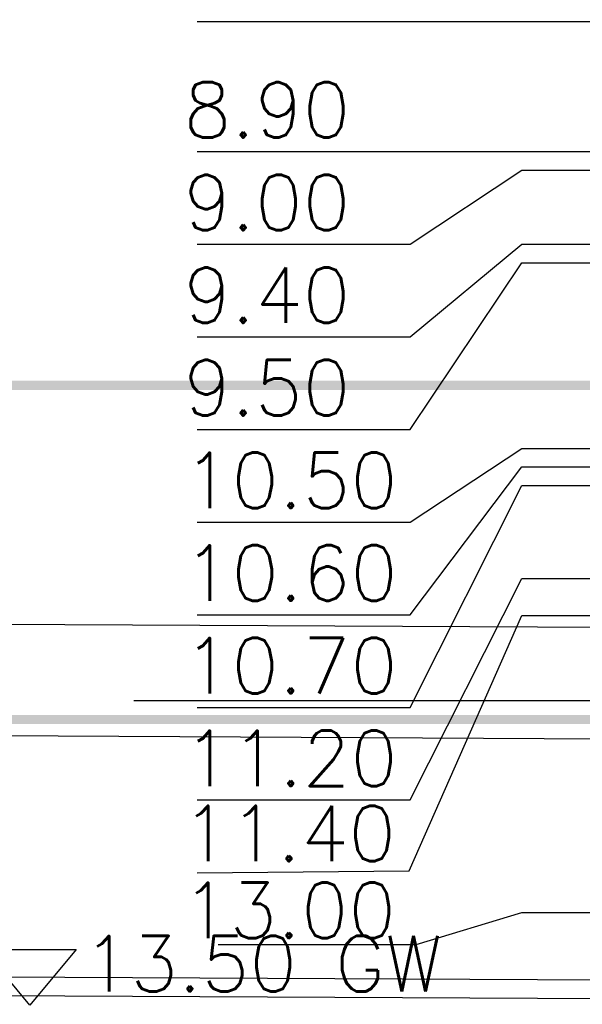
# Model space of a CAD drawing. Header units: metres. Extents: x 3458045 to 3462392, y 5482308 to 5484762.
# Tile 243 of 256: x 3460113.88 to 3460116.91, y 5483998.45 to 5484003.76. Entities that reach past the tile are written whole.
import ezdxf

# ---------------------------------------------------------------- set-up
doc = ezdxf.new("R2010")
doc.units = ezdxf.units.M
doc.linetypes.add('VERDECKT', pattern=[9.525, 6.35, -3.175])
for name, color, linetype in [('BAUER_BK 2014', 1, 'CONTINUOUS'), ('SP_GRADIENTE', 3, 'CONTINUOUS'), ('SP_HW10', 170, 'VERDECKT'), ('SP_HW100', 170, 'VERDECKT'), ('SP_Tunnelsohle_L7+8-Schnitt', 2, 'CONTINUOUS'), ('SP_Tunnelsohle_Sauberkeitsschicht', 1, 'CONTINUOUS')]:
    doc.layers.add(name, color=color, linetype=linetype)
doc.layers.add('SP_Höhenplan-Beschriftung-Linien', color=2, linetype='CONTINUOUS', lineweight=25)
doc.styles.add('ROMANS', font='ROMANS')

msp = doc.modelspace()

# ---------------------------------------------------------------- linework, layer by layer
at = {"layer": 'BAUER_BK 2014', "color": 7, "linetype": 'Continuous'}
for points in [[(3460114.8353, 5484003.7471), (3460115.9836, 5484003.7471), (3460116.5836, 5484003.7471), (3460116.9836, 5484003.7471)], [(3460114.8353, 5484003.0471), (3460115.9836, 5484003.0471), (3460116.5836, 5484003.0471), (3460116.9836, 5484003.0471)], [(3460114.8353, 5484002.5479), (3460115.9836, 5484002.5479), (3460116.5836, 5484002.9471), (3460116.9836, 5484002.9471)], [(3460114.8353, 5484002.0487), (3460115.9836, 5484002.0487), (3460116.5836, 5484002.5471), (3460116.9836, 5484002.5471)], [(3460114.8353, 5484001.5497), (3460115.9836, 5484001.5497), (3460116.5836, 5484002.4471), (3460116.9836, 5484002.4471)], [(3460114.8353, 5484001.0505), (3460115.9836, 5484001.0505), (3460116.5836, 5484001.4471), (3460116.9836, 5484001.4471)], [(3460114.8353, 5484000.5513), (3460115.9836, 5484000.5513), (3460116.5836, 5484001.3471), (3460116.9836, 5484001.3471)], [(3460114.8353, 5484000.0521), (3460115.9836, 5484000.0521), (3460116.5836, 5484001.2471), (3460116.9836, 5484001.2471)], [(3460114.8353, 5483999.5531), (3460115.9836, 5483999.5531), (3460116.5836, 5484000.7471), (3460116.9836, 5484000.7471)], [(3460114.8349, 5483999.1611), (3460115.9767, 5483999.1705), (3460116.5836, 5484000.5471), (3460116.9836, 5484000.5471)], [(3460114.9482, 5483998.7746), (3460116.0144, 5483998.7746), (3460116.5836, 5483998.9471), (3460116.9836, 5483998.9471)]]:
    msp.add_lwpolyline(points, dxfattribs=at)
at = {"layer": 'BAUER_BK 2014', "color": 1, "linetype": 'Continuous'}
msp.add_lwpolyline([(3460113.9336, 5483998.4471), (3460113.6836, 5483998.7471), (3460114.1836, 5483998.7471), (3460113.9336, 5483998.4471)], dxfattribs=at)
at = {"layer": 'SP_GRADIENTE'}
msp.add_lwpolyline([(3460003.0579, 5484001.0547), (3460120.4704, 5484000.4661, 0.014971), (3460237.5964, 5484003.3841), (3460290.2914, 5484006.2738, -0.006233), (3460339.7757, 5484008.3712), (3460355.6575, 5484008.8465, -0.009984), (3460395.4997, 5484009.2435), (3460406.594, 5484009.1325, -0.00508)], format="xyb", dxfattribs=at)
at = {"layer": 'SP_HW10', "lineweight": 30, "const_width": 0.05}
msp.add_lwpolyline([(3459990.95, 5483999.9867), (3460406.594, 5483999.9867)], dxfattribs=at)
at = {"layer": 'SP_HW100', "lineweight": 30, "const_width": 0.05}
msp.add_lwpolyline([(3459990.95, 5484001.7867), (3460406.594, 5484001.7867)], dxfattribs=at)
at = {"layer": 'SP_Höhenplan-Beschriftung-Linien', "color": 251, "linetype": 'VERDECKT'}
msp.add_line((3460406.594, 5484000.0871), (3459994.581, 5484000.0871), dxfattribs=at)
at = {"layer": 'SP_Tunnelsohle_L7+8-Schnitt'}
for points in [[(3460022.8279, 5484000.3556), (3460120.4674, 5483999.8661, 0.014971), (3460237.6293, 5484002.785), (3460290.3243, 5484005.6747, -0.00255), (3460310.5579, 5484006.6817)], [(3460024.6769, 5483999.0463), (3460120.4609, 5483998.5661, 0.007671), (3460180.5579, 5483999.1857)]]:
    msp.add_lwpolyline(points, format="xyb", dxfattribs=at)
at = {"layer": 'SP_Tunnelsohle_Sauberkeitsschicht'}
msp.add_lwpolyline([(3460024.5769, 5483998.9468), (3460120.4604, 5483998.4661, 0.014971), (3460237.7061, 5484001.3871), (3460290.4009, 5484004.2768, -0.002542), (3460310.5579, 5484005.2803)], format="xyb", dxfattribs=at)

# ---------------------------------------------------------------- texts
at = {"layer": 'BAUER_BK 2014', "color": 7, "style": 'ROMANS'}
for s, p in [('8.90', (3460114.7622, 5484003.1219)), ('9.00', (3460114.7622, 5484002.6227)), ('9.40', (3460114.7622, 5484002.1235)), ('9.50', (3460114.7622, 5484001.6245)), ('10.50', (3460114.7622, 5484001.1253)), ('10.60', (3460114.7622, 5484000.6261)), ('10.70', (3460114.7622, 5484000.1269)), ('11.20', (3460114.7622, 5483999.6279)), ('11.40', (3460114.7528, 5483999.223)), ('13.00', (3460114.7528, 5483998.8087))]:
    msp.add_text(s, height=0.29916, dxfattribs=at).set_placement(p)
at = {"layer": 'BAUER_BK 2014', "color": 1, "style": 'ROMANS'}
msp.add_text('13.50 GW ', height=0.29916, dxfattribs=at).set_placement((3460114.219, 5483998.5219))

doc.saveas('drawing.dxf')
